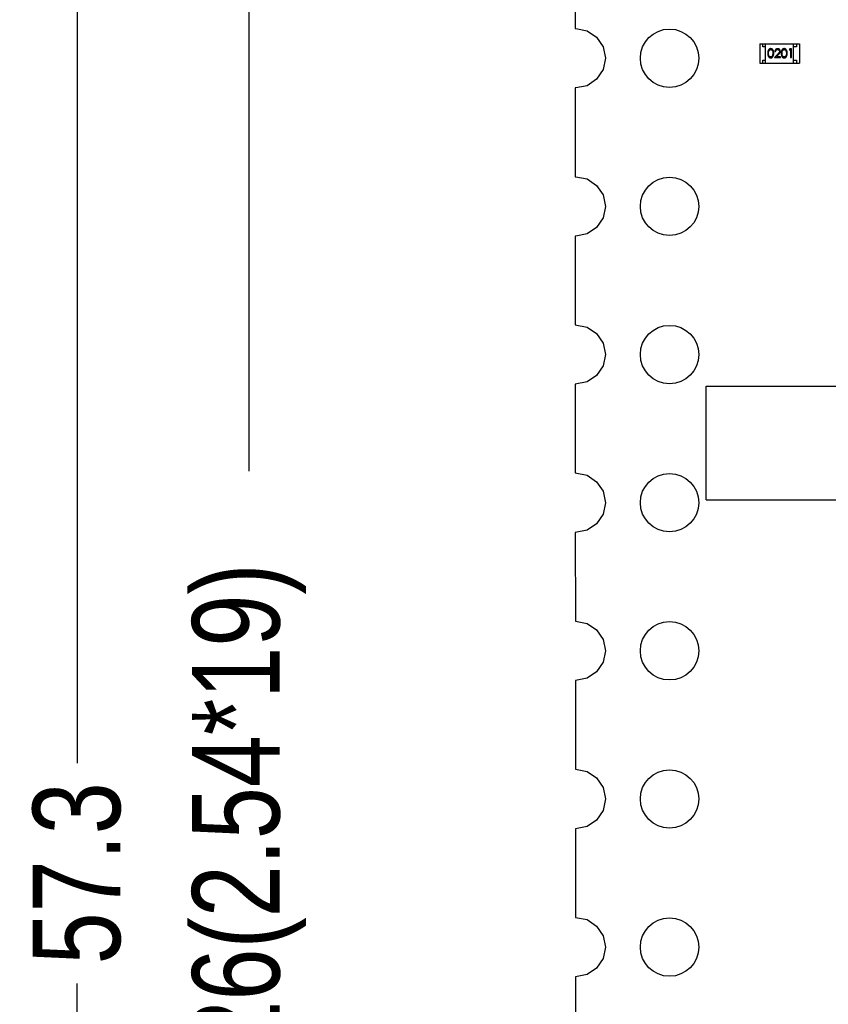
# Model space of a CAD drawing. Header units: inches. Extents: x -50 to 60, y -7 to 68.
# Tile 22 of 108: x -50 to -36, y 28 to 45. Entities that reach past the tile are written whole.
import ezdxf

# ---------------------------------------------------------------- set-up
doc = ezdxf.new("R2010")
doc.units = ezdxf.units.IN
doc.header["$LTSCALE"] = 1.21
doc.header["$MEASUREMENT"] = 0
doc.header["$PDMODE"] = 3
doc.header["$PDSIZE"] = 0.3125
doc.layers.get('0').update_dxf_attribs({"linetype": 'CONTINUOUS'})
doc.layers.get('Defpoints').update_dxf_attribs({"linetype": 'CONTINUOUS'})
doc.layers.add('DIM', color=3, linetype='CONTINUOUS')
doc.styles.get("Standard").update_dxf_attribs({"font": 'txt', "width": 0.8})
doc.dimstyles.get("Standard").update_dxf_attribs({"dimtxt": 0.15625, "dimasz": 0.1875, "dimexe": 0.125, "dimexo": 0.0625, "dimgap": 0.09, "dimtad": 0, "dimtih": 1, "dimtoh": 1, "dimzin": 4, "dimdsep": 46, "dimtxsty": 'STANDARD', "dimblk": '_FILLED', "dimblk1": '_FILLED', "dimblk2": '_FILLED', "dimcen": 0.09, "dimazin": 1, "dimtp": 0.01, "dimtm": 0.01, "dimtfac": 1, "dimtofl": 0, "dimtmove": 0, "dimatfit": 3, "dimldrblk": '_FILLED', "dimfxl": 1, "dimtolj": 1, "dimtzin": 4, "dimarcsym": 0})

# ---------------------------------------------------------------- blocks, each defined once
blk = doc.blocks.new('_FILLED')
at = {"color": 0, "linetype": 'ByBlock'}
blk.add_solid([(0, 0), (-1, 0.167), (-1, -0.167)], dxfattribs=at)
blk = doc.blocks.new('*D4')
at = {"layer": 'Defpoints', "color": 0}
for p in [(-38.888, 54.529), (-46.102, 6.269), (-38.888, 6.269)]:
    blk.add_point(p, dxfattribs=at)
at = {"layer": 'DIM', "color": 0, "lineweight": -2}
for p, q in [((-38.951, 54.529), (-46.227, 54.529)), ((-46.102, 53.029), (-46.102, 37.289)), ((-46.102, 7.769), (-46.102, 23.509)), ((-38.951, 6.269), (-46.227, 6.269))]:
    blk.add_line(p, q, dxfattribs=at)
at = {"layer": 'DIM', "color": 0, "lineweight": -2, "xscale": 1.5, "yscale": 1.5, "zscale": 1.5}
for p, rotation in [((-46.102, 54.529), 90), ((-46.102, 6.269), 270)]:
    blk.add_blockref('_FILLED', p, dxfattribs=dict(at, rotation=rotation))
at = {"layer": 'DIM', "color": 0, "insert": (-46.102, 30.399), "char_height": 1.5, "attachment_point": 5, "rotation": 90}
blk.add_mtext('\\A1;48.26(2.54*19)', dxfattribs=at)
blk = doc.blocks.new('*D10')
at = {"layer": 'Defpoints', "color": 0}
for p in [(-39.498, 59.049), (-49.051, 1.74), (-39.472, 1.74)]:
    blk.add_point(p, dxfattribs=at)
at = {"layer": 'DIM', "color": 0, "lineweight": -2}
for p, q in [((-39.561, 59.049), (-49.176, 59.049)), ((-49.051, 57.549), (-49.051, 32.284)), ((-49.051, 3.24), (-49.051, 28.504)), ((-39.535, 1.74), (-49.176, 1.74))]:
    blk.add_line(p, q, dxfattribs=at)
at = {"layer": 'DIM', "color": 0, "lineweight": -2, "xscale": 1.5, "yscale": 1.5, "zscale": 1.5}
for p, rotation in [((-49.051, 59.049), 90), ((-49.051, 1.74), 270)]:
    blk.add_blockref('_FILLED', p, dxfattribs=dict(at, rotation=rotation))
at = {"layer": 'DIM', "color": 0, "insert": (-49.051, 30.394), "char_height": 1.5, "attachment_point": 5, "rotation": 90}
blk.add_mtext('\\A1;57.3', dxfattribs=at)

msp = doc.modelspace()

# ---------------------------------------------------------------- linework, layer by layer
at = {"color": 7, "linetype": 'Continuous'}
for p, q in [((-40.505, 46.4), (-40.505, 44.877)), ((-40.505, 44.877), (-40.498, 44.878)), ((-40.498, 44.878), (-40.303, 44.84)), ((-40.303, 44.84), (-40.138, 44.729)), ((-40.138, 44.729), (-40.027, 44.564)), ((-37.339, 44.613), (-37.339, 44.283)), ((-37.339, 44.613), (-36.659, 44.613)), ((-37.289, 44.563), (-37.289, 44.613)), ((-37.239, 44.283), (-37.239, 44.613)), ((-36.759, 44.283), (-36.759, 44.613)), ((-36.709, 44.613), (-36.709, 44.563)), ((-36.659, 44.613), (-36.659, 44.283)), ((-40.027, 44.564), (-39.989, 44.369)), ((-37.239, 44.563), (-37.289, 44.563)), ((-37.114, 44.454), (-37.12, 44.416)), ((-37.029, 44.441), (-37.087, 44.379)), ((-37.081, 44.483), (-37.068, 44.483)), ((-37.055, 44.394), (-37.017, 44.434)), ((-36.883, 44.454), (-36.889, 44.416)), ((-36.824, 44.529), (-36.833, 44.513)), ((-36.833, 44.513), (-36.81, 44.513)), ((-36.797, 44.529), (-36.824, 44.529)), ((-36.81, 44.513), (-36.81, 44.379)), ((-36.797, 44.379), (-36.797, 44.529)), ((-36.709, 44.563), (-36.759, 44.563)), ((-39.989, 44.369), (-40.027, 44.173)), ((-37.339, 44.283), (-36.659, 44.283)), ((-37.289, 44.283), (-37.289, 44.333)), ((-37.289, 44.333), (-37.239, 44.333)), ((-37.087, 44.379), (-36.985, 44.379)), ((-36.985, 44.394), (-37.055, 44.394)), ((-36.985, 44.379), (-36.985, 44.394)), ((-36.81, 44.379), (-36.797, 44.379)), ((-36.759, 44.333), (-36.709, 44.333)), ((-36.709, 44.333), (-36.709, 44.283)), ((-40.027, 44.173), (-40.138, 44.008)), ((-40.303, 43.898), (-40.498, 43.859)), ((-40.138, 44.008), (-40.303, 43.898)), ((-40.505, 43.86), (-40.505, 42.337)), ((-40.498, 43.859), (-40.505, 43.86)), ((-40.505, 42.337), (-40.498, 42.338)), ((-40.498, 42.338), (-40.303, 42.3)), ((-40.303, 42.3), (-40.138, 42.189)), ((-40.138, 42.189), (-40.027, 42.024)), ((-40.027, 42.024), (-39.989, 41.829)), ((-39.989, 41.829), (-40.027, 41.633)), ((-40.027, 41.633), (-40.138, 41.468)), ((-40.138, 41.468), (-40.303, 41.358)), ((-40.504, 41.32), (-40.504, 39.799)), ((-40.498, 41.319), (-40.504, 41.32)), ((-40.303, 41.358), (-40.498, 41.319)), ((-40.504, 39.799), (-40.303, 39.76)), ((-40.303, 39.76), (-40.138, 39.649)), ((-40.138, 39.649), (-40.027, 39.484)), ((-40.027, 39.484), (-39.989, 39.289)), ((-39.989, 39.289), (-40.027, 39.093)), ((-40.027, 39.093), (-40.138, 38.928)), ((-40.138, 38.928), (-40.303, 38.818)), ((-40.303, 38.818), (-40.504, 38.778)), ((-40.504, 38.778), (-40.504, 37.259)), ((-38.258, 36.799), (-38.258, 38.749)), ((-38.258, 38.749), (-21.738, 38.749)), ((-40.504, 37.259), (-40.303, 37.22)), ((-40.303, 37.22), (-40.138, 37.109)), ((-40.138, 37.109), (-40.027, 36.944)), ((-40.027, 36.944), (-39.989, 36.749)), ((-39.989, 36.749), (-40.027, 36.553)), ((-38.258, 36.799), (-21.738, 36.799)), ((-40.027, 36.553), (-40.138, 36.388)), ((-40.138, 36.388), (-40.303, 36.278)), ((-40.303, 36.278), (-40.504, 36.238)), ((-40.504, 36.238), (-40.503, 34.719)), ((-40.503, 34.719), (-40.303, 34.68)), ((-40.303, 34.68), (-40.138, 34.569)), ((-40.138, 34.569), (-40.027, 34.404)), ((-40.027, 34.404), (-39.989, 34.209)), ((-39.989, 34.209), (-40.027, 34.013)), ((-40.027, 34.013), (-40.138, 33.848)), ((-40.138, 33.848), (-40.303, 33.738)), ((-40.303, 33.738), (-40.503, 33.698)), ((-40.503, 33.698), (-40.503, 32.179)), ((-40.503, 32.179), (-40.303, 32.14)), ((-40.303, 32.14), (-40.138, 32.029)), ((-40.138, 32.029), (-40.027, 31.864)), ((-40.027, 31.864), (-39.989, 31.669)), ((-39.989, 31.669), (-40.027, 31.473)), ((-40.027, 31.473), (-40.138, 31.308)), ((-40.138, 31.308), (-40.303, 31.198)), ((-40.303, 31.198), (-40.503, 31.158)), ((-40.503, 31.158), (-40.503, 29.639)), ((-40.503, 29.639), (-40.303, 29.6)), ((-40.303, 29.6), (-40.138, 29.489)), ((-40.138, 29.489), (-40.027, 29.324)), ((-40.027, 29.324), (-39.989, 29.129)), ((-39.989, 29.129), (-40.027, 28.933)), ((-40.027, 28.933), (-40.138, 28.768)), ((-40.138, 28.768), (-40.303, 28.658)), ((-40.303, 28.658), (-40.502, 28.618)), ((-40.502, 28.618), (-40.502, 27.099))]:
    msp.add_line(p, q, dxfattribs=at)
for centre in [(-38.888, 44.369), (-38.888, 41.829), (-38.888, 39.289), (-38.888, 36.749), (-38.888, 34.209), (-38.888, 31.669), (-38.888, 29.129)]:
    msp.add_circle(centre, 0.5, dxfattribs=at)
for points, knots in [([(-37.152, 44.533), (-37.154, 44.533), (-37.156, 44.533), (-37.159, 44.532), (-37.163, 44.531), (-37.166, 44.531), (-37.169, 44.529), (-37.172, 44.528), (-37.175, 44.526), (-37.178, 44.524), (-37.181, 44.522), (-37.184, 44.52), (-37.186, 44.517), (-37.189, 44.514), (-37.191, 44.511), (-37.193, 44.507), (-37.195, 44.504), (-37.196, 44.5), (-37.198, 44.495), (-37.199, 44.491), (-37.2, 44.485), (-37.201, 44.48), (-37.202, 44.474), (-37.202, 44.468), (-37.202, 44.461), (-37.202, 44.456), (-37.202, 44.454)], [0, 0, 0, 0, 0.033742, 0.066533, 0.099153, 0.13154, 0.164087, 0.196563, 0.229707, 0.263315, 0.297504, 0.331686, 0.366482, 0.4021, 0.438958, 0.476748, 0.515985, 0.556589, 0.599519, 0.645765, 0.695487, 0.748721, 0.805687, 0.866754, 0.931405, 1, 1, 1, 1]), ([(-37.202, 44.454), (-37.202, 44.451), (-37.202, 44.447), (-37.202, 44.44), (-37.202, 44.434), (-37.201, 44.428), (-37.2, 44.422), (-37.199, 44.417), (-37.198, 44.412), (-37.196, 44.408), (-37.194, 44.404), (-37.193, 44.4), (-37.191, 44.397), (-37.188, 44.393), (-37.186, 44.39), (-37.184, 44.388), (-37.181, 44.385), (-37.178, 44.383), (-37.175, 44.381), (-37.172, 44.38), (-37.169, 44.378), (-37.166, 44.377), (-37.163, 44.376), (-37.159, 44.375), (-37.156, 44.375), (-37.154, 44.375), (-37.152, 44.375)], [0, 0, 0, 0, 0.068113, 0.132564, 0.193427, 0.250218, 0.303569, 0.353576, 0.400235, 0.443586, 0.484619, 0.524292, 0.56238, 0.599049, 0.63494, 0.669782, 0.704009, 0.737842, 0.771098, 0.803896, 0.836415, 0.868639, 0.900715, 0.933378, 0.966213, 1, 1, 1, 1]), ([(-37.189, 44.454), (-37.189, 44.456), (-37.189, 44.46), (-37.189, 44.465), (-37.188, 44.471), (-37.188, 44.475), (-37.187, 44.48), (-37.186, 44.484), (-37.186, 44.488), (-37.184, 44.491), (-37.183, 44.494), (-37.182, 44.497), (-37.18, 44.5), (-37.179, 44.503), (-37.177, 44.505), (-37.175, 44.507), (-37.173, 44.509), (-37.17, 44.511), (-37.166, 44.514), (-37.162, 44.516), (-37.157, 44.517), (-37.154, 44.517), (-37.152, 44.517)], [0, 0, 0, 0, 0.073302, 0.142286, 0.206253, 0.266017, 0.321612, 0.372532, 0.419497, 0.462398, 0.502825, 0.541489, 0.579034, 0.615143, 0.650298, 0.684912, 0.718701, 0.752189, 0.817245, 0.879117, 0.939613, 1, 1, 1, 1]), ([(-37.152, 44.39), (-37.154, 44.39), (-37.157, 44.391), (-37.162, 44.392), (-37.166, 44.394), (-37.17, 44.396), (-37.173, 44.399), (-37.175, 44.4), (-37.177, 44.403), (-37.179, 44.405), (-37.18, 44.407), (-37.182, 44.41), (-37.183, 44.413), (-37.184, 44.416), (-37.186, 44.42), (-37.187, 44.423), (-37.187, 44.428), (-37.188, 44.432), (-37.188, 44.437), (-37.189, 44.442), (-37.189, 44.448), (-37.189, 44.452), (-37.189, 44.454)], [0, 0, 0, 0, 0.060034, 0.120278, 0.182348, 0.247919, 0.281641, 0.315701, 0.350322, 0.385703, 0.421819, 0.459196, 0.497866, 0.538301, 0.58121, 0.628183, 0.679403, 0.734699, 0.794074, 0.858416, 0.927049, 1, 1, 1, 1]), ([(-37.101, 44.454), (-37.101, 44.456), (-37.101, 44.46), (-37.101, 44.467), (-37.101, 44.473), (-37.102, 44.479), (-37.103, 44.485), (-37.104, 44.49), (-37.106, 44.494), (-37.107, 44.499), (-37.109, 44.503), (-37.111, 44.507), (-37.113, 44.51), (-37.115, 44.514), (-37.118, 44.517), (-37.12, 44.519), (-37.123, 44.522), (-37.126, 44.524), (-37.129, 44.526), (-37.132, 44.528), (-37.135, 44.529), (-37.139, 44.531), (-37.142, 44.531), (-37.145, 44.532), (-37.149, 44.533), (-37.151, 44.533), (-37.152, 44.533)], [0, 0, 0, 0, 0.065278, 0.127205, 0.186168, 0.241675, 0.294115, 0.343609, 0.390387, 0.434463, 0.476646, 0.517002, 0.555936, 0.593716, 0.630057, 0.665601, 0.700745, 0.734917, 0.768681, 0.802087, 0.834849, 0.867433, 0.900138, 0.932806, 0.966212, 1, 1, 1, 1]), ([(-37.152, 44.517), (-37.15, 44.517), (-37.147, 44.517), (-37.142, 44.516), (-37.137, 44.514), (-37.134, 44.511), (-37.131, 44.509), (-37.129, 44.507), (-37.127, 44.505), (-37.125, 44.502), (-37.123, 44.5), (-37.122, 44.497), (-37.12, 44.493), (-37.119, 44.49), (-37.118, 44.486), (-37.117, 44.482), (-37.116, 44.478), (-37.115, 44.474), (-37.115, 44.469), (-37.114, 44.464), (-37.114, 44.459), (-37.114, 44.456), (-37.114, 44.454)], [0, 0, 0, 0, 0.059689, 0.119507, 0.181075, 0.246162, 0.279894, 0.314468, 0.350403, 0.387474, 0.426147, 0.466624, 0.508745, 0.553328, 0.600058, 0.649177, 0.700552, 0.754894, 0.811825, 0.871514, 0.934319, 1, 1, 1, 1]), ([(-37.152, 44.375), (-37.151, 44.375), (-37.149, 44.375), (-37.145, 44.375), (-37.142, 44.376), (-37.138, 44.377), (-37.135, 44.378), (-37.132, 44.38), (-37.129, 44.381), (-37.126, 44.383), (-37.123, 44.386), (-37.12, 44.388), (-37.118, 44.391), (-37.115, 44.394), (-37.113, 44.397), (-37.111, 44.401), (-37.109, 44.405), (-37.107, 44.409), (-37.106, 44.413), (-37.104, 44.418), (-37.103, 44.423), (-37.102, 44.428), (-37.101, 44.434), (-37.101, 44.44), (-37.101, 44.447), (-37.101, 44.451), (-37.101, 44.454)], [0, 0, 0, 0, 0.033824, 0.067298, 0.10028, 0.133019, 0.165736, 0.198792, 0.232372, 0.266409, 0.301016, 0.336196, 0.371972, 0.408574, 0.446394, 0.485225, 0.525372, 0.567224, 0.611081, 0.65775, 0.70702, 0.759235, 0.814484, 0.873227, 0.934937, 1, 1, 1, 1]), ([(-37.12, 44.416), (-37.12, 44.415), (-37.121, 44.413), (-37.122, 44.41), (-37.124, 44.407), (-37.125, 44.405), (-37.127, 44.402), (-37.129, 44.4), (-37.131, 44.398), (-37.134, 44.396), (-37.137, 44.394), (-37.142, 44.392), (-37.147, 44.39), (-37.15, 44.39), (-37.152, 44.39)], [0, 0, 0, 0, 0.075949, 0.148549, 0.218996, 0.286119, 0.351826, 0.416074, 0.478265, 0.540325, 0.660405, 0.774606, 0.887187, 1, 1, 1, 1]), ([(-37.032, 44.533), (-37.034, 44.533), (-37.037, 44.532), (-37.042, 44.532), (-37.047, 44.531), (-37.051, 44.529), (-37.055, 44.527), (-37.06, 44.525), (-37.063, 44.522), (-37.067, 44.519), (-37.07, 44.515), (-37.073, 44.511), (-37.075, 44.507), (-37.077, 44.503), (-37.079, 44.498), (-37.08, 44.493), (-37.081, 44.488), (-37.081, 44.484), (-37.081, 44.483)], [0, 0, 0, 0, 0.06445, 0.126725, 0.187421, 0.247417, 0.306749, 0.366595, 0.427749, 0.490235, 0.553031, 0.614805, 0.676505, 0.738096, 0.801021, 0.864897, 0.931209, 1, 1, 1, 1]), ([(-37.068, 44.483), (-37.068, 44.484), (-37.068, 44.487), (-37.067, 44.49), (-37.066, 44.494), (-37.065, 44.497), (-37.063, 44.5), (-37.061, 44.503), (-37.059, 44.506), (-37.057, 44.508), (-37.055, 44.51), (-37.052, 44.512), (-37.049, 44.514), (-37.046, 44.515), (-37.043, 44.516), (-37.04, 44.517), (-37.037, 44.517), (-37.034, 44.517), (-37.033, 44.517)], [0, 0, 0, 0, 0.073648, 0.143686, 0.210962, 0.275557, 0.338064, 0.399311, 0.4594, 0.51934, 0.579024, 0.637809, 0.695959, 0.754122, 0.813113, 0.873453, 0.935561, 1, 1, 1, 1]), ([(-37.033, 44.517), (-37.032, 44.517), (-37.03, 44.517), (-37.027, 44.517), (-37.023, 44.516), (-37.02, 44.515), (-37.018, 44.514), (-37.015, 44.512), (-37.012, 44.51), (-37.01, 44.508), (-37.008, 44.506), (-37.006, 44.504), (-37.004, 44.501), (-37.003, 44.498), (-37.002, 44.496), (-37.001, 44.493), (-37.001, 44.49), (-37.001, 44.488), (-37.001, 44.487)], [0, 0, 0, 0, 0.068027, 0.133505, 0.19695, 0.26027, 0.322741, 0.384982, 0.448465, 0.513424, 0.578224, 0.640011, 0.700094, 0.760067, 0.819012, 0.877878, 0.938035, 1, 1, 1, 1]), ([(-36.987, 44.488), (-36.987, 44.489), (-36.987, 44.492), (-36.988, 44.497), (-36.989, 44.501), (-36.99, 44.505), (-36.992, 44.509), (-36.994, 44.512), (-36.997, 44.516), (-37, 44.519), (-37.003, 44.522), (-37.006, 44.525), (-37.01, 44.527), (-37.014, 44.529), (-37.018, 44.531), (-37.023, 44.532), (-37.028, 44.532), (-37.031, 44.533), (-37.032, 44.533)], [0, 0, 0, 0, 0.06271, 0.123347, 0.183401, 0.242828, 0.302097, 0.36242, 0.423725, 0.487032, 0.550491, 0.612709, 0.674265, 0.73617, 0.799211, 0.863483, 0.930525, 1, 1, 1, 1]), ([(-37.001, 44.487), (-37.001, 44.485), (-37.001, 44.482), (-37.002, 44.477), (-37.004, 44.472), (-37.005, 44.469), (-37.008, 44.466), (-37.009, 44.463), (-37.012, 44.46), (-37.014, 44.457), (-37.017, 44.453), (-37.021, 44.449), (-37.025, 44.445), (-37.028, 44.442), (-37.029, 44.441)], [0, 0, 0, 0, 0.088014, 0.174976, 0.2638, 0.355443, 0.406413, 0.465519, 0.533076, 0.609353, 0.693899, 0.787171, 0.889197, 1, 1, 1, 1]), ([(-37.017, 44.434), (-37.016, 44.436), (-37.013, 44.439), (-37.009, 44.443), (-37.006, 44.447), (-37.003, 44.451), (-37, 44.455), (-36.997, 44.458), (-36.995, 44.461), (-36.993, 44.465), (-36.99, 44.47), (-36.989, 44.476), (-36.987, 44.482), (-36.987, 44.486), (-36.987, 44.488)], [0, 0, 0, 0, 0.09953, 0.192079, 0.277712, 0.357454, 0.429648, 0.495771, 0.555538, 0.608657, 0.707578, 0.804328, 0.901298, 1, 1, 1, 1]), ([(-36.922, 44.533), (-36.923, 44.533), (-36.925, 44.533), (-36.929, 44.532), (-36.932, 44.531), (-36.935, 44.531), (-36.938, 44.529), (-36.942, 44.528), (-36.945, 44.526), (-36.948, 44.524), (-36.95, 44.522), (-36.953, 44.52), (-36.955, 44.517), (-36.958, 44.514), (-36.96, 44.511), (-36.962, 44.507), (-36.964, 44.504), (-36.965, 44.5), (-36.967, 44.495), (-36.968, 44.491), (-36.969, 44.485), (-36.97, 44.48), (-36.971, 44.474), (-36.971, 44.468), (-36.972, 44.461), (-36.972, 44.456), (-36.972, 44.454)], [0, 0, 0, 0, 0.033742, 0.066533, 0.099153, 0.13154, 0.164087, 0.196563, 0.229707, 0.263315, 0.297504, 0.331686, 0.366482, 0.4021, 0.438958, 0.476748, 0.515985, 0.556589, 0.599519, 0.645765, 0.695487, 0.748721, 0.805687, 0.866754, 0.931405, 1, 1, 1, 1]), ([(-36.972, 44.454), (-36.972, 44.451), (-36.972, 44.447), (-36.971, 44.44), (-36.971, 44.434), (-36.97, 44.428), (-36.969, 44.422), (-36.968, 44.417), (-36.967, 44.412), (-36.965, 44.408), (-36.964, 44.404), (-36.962, 44.4), (-36.96, 44.397), (-36.958, 44.393), (-36.955, 44.39), (-36.953, 44.388), (-36.95, 44.385), (-36.947, 44.383), (-36.944, 44.381), (-36.941, 44.38), (-36.938, 44.378), (-36.935, 44.377), (-36.932, 44.376), (-36.929, 44.375), (-36.925, 44.375), (-36.923, 44.375), (-36.922, 44.375)], [0, 0, 0, 0, 0.068113, 0.132564, 0.193427, 0.250218, 0.303569, 0.353576, 0.400235, 0.443586, 0.484619, 0.524292, 0.56238, 0.599049, 0.63494, 0.669782, 0.704009, 0.737842, 0.771098, 0.803896, 0.836415, 0.868639, 0.900715, 0.933378, 0.966213, 1, 1, 1, 1]), ([(-36.958, 44.454), (-36.958, 44.456), (-36.958, 44.46), (-36.958, 44.465), (-36.958, 44.471), (-36.957, 44.475), (-36.957, 44.48), (-36.956, 44.484), (-36.955, 44.488), (-36.954, 44.491), (-36.952, 44.494), (-36.951, 44.497), (-36.95, 44.5), (-36.948, 44.503), (-36.946, 44.505), (-36.944, 44.507), (-36.942, 44.509), (-36.939, 44.511), (-36.936, 44.514), (-36.931, 44.516), (-36.926, 44.517), (-36.923, 44.517), (-36.921, 44.517)], [0, 0, 0, 0, 0.073302, 0.142286, 0.206253, 0.266017, 0.321612, 0.372532, 0.419497, 0.462398, 0.502825, 0.541489, 0.579034, 0.615143, 0.650298, 0.684912, 0.718701, 0.752189, 0.817245, 0.879117, 0.939613, 1, 1, 1, 1]), ([(-36.921, 44.39), (-36.923, 44.39), (-36.926, 44.391), (-36.931, 44.392), (-36.936, 44.394), (-36.939, 44.396), (-36.942, 44.399), (-36.944, 44.4), (-36.946, 44.403), (-36.948, 44.405), (-36.95, 44.407), (-36.951, 44.41), (-36.952, 44.413), (-36.954, 44.416), (-36.955, 44.42), (-36.956, 44.423), (-36.957, 44.428), (-36.957, 44.432), (-36.958, 44.437), (-36.958, 44.442), (-36.958, 44.448), (-36.958, 44.452), (-36.958, 44.454)], [0, 0, 0, 0, 0.060034, 0.120278, 0.182348, 0.247919, 0.281641, 0.315701, 0.350322, 0.385703, 0.421819, 0.459196, 0.497866, 0.538301, 0.58121, 0.628183, 0.679403, 0.734699, 0.794074, 0.858416, 0.927049, 1, 1, 1, 1]), ([(-36.87, 44.454), (-36.87, 44.456), (-36.87, 44.46), (-36.87, 44.467), (-36.871, 44.473), (-36.871, 44.479), (-36.872, 44.485), (-36.874, 44.49), (-36.875, 44.494), (-36.877, 44.499), (-36.878, 44.503), (-36.88, 44.507), (-36.882, 44.51), (-36.885, 44.514), (-36.887, 44.517), (-36.89, 44.519), (-36.892, 44.522), (-36.895, 44.524), (-36.898, 44.526), (-36.901, 44.528), (-36.904, 44.529), (-36.908, 44.531), (-36.911, 44.531), (-36.915, 44.532), (-36.918, 44.533), (-36.92, 44.533), (-36.922, 44.533)], [0, 0, 0, 0, 0.065278, 0.127205, 0.186168, 0.241675, 0.294115, 0.343609, 0.390387, 0.434463, 0.476646, 0.517002, 0.555936, 0.593716, 0.630057, 0.665601, 0.700745, 0.734917, 0.768681, 0.802087, 0.834849, 0.867433, 0.900138, 0.932806, 0.966212, 1, 1, 1, 1]), ([(-36.922, 44.375), (-36.92, 44.375), (-36.918, 44.375), (-36.915, 44.375), (-36.911, 44.376), (-36.908, 44.377), (-36.904, 44.378), (-36.901, 44.38), (-36.898, 44.381), (-36.895, 44.383), (-36.892, 44.386), (-36.89, 44.388), (-36.887, 44.391), (-36.885, 44.394), (-36.882, 44.397), (-36.88, 44.401), (-36.878, 44.405), (-36.876, 44.409), (-36.875, 44.413), (-36.874, 44.418), (-36.872, 44.423), (-36.871, 44.428), (-36.871, 44.434), (-36.87, 44.44), (-36.87, 44.447), (-36.87, 44.451), (-36.87, 44.454)], [0, 0, 0, 0, 0.033824, 0.067298, 0.10028, 0.133019, 0.165736, 0.198792, 0.232372, 0.266409, 0.301016, 0.336196, 0.371972, 0.408574, 0.446394, 0.485225, 0.525372, 0.567224, 0.611081, 0.65775, 0.70702, 0.759235, 0.814484, 0.873227, 0.934937, 1, 1, 1, 1]), ([(-36.921, 44.517), (-36.919, 44.517), (-36.916, 44.517), (-36.911, 44.516), (-36.907, 44.514), (-36.903, 44.511), (-36.9, 44.509), (-36.898, 44.507), (-36.896, 44.505), (-36.894, 44.502), (-36.893, 44.5), (-36.891, 44.497), (-36.89, 44.493), (-36.888, 44.49), (-36.887, 44.486), (-36.886, 44.482), (-36.885, 44.478), (-36.884, 44.474), (-36.884, 44.469), (-36.884, 44.464), (-36.883, 44.459), (-36.883, 44.456), (-36.883, 44.454)], [0, 0, 0, 0, 0.059689, 0.119507, 0.181075, 0.246162, 0.279894, 0.314468, 0.350403, 0.387474, 0.426147, 0.466624, 0.508745, 0.553328, 0.600058, 0.649177, 0.700552, 0.754894, 0.811825, 0.871514, 0.934319, 1, 1, 1, 1]), ([(-36.889, 44.416), (-36.889, 44.415), (-36.89, 44.413), (-36.891, 44.41), (-36.893, 44.407), (-36.894, 44.405), (-36.896, 44.402), (-36.898, 44.4), (-36.9, 44.398), (-36.903, 44.396), (-36.907, 44.394), (-36.911, 44.392), (-36.916, 44.39), (-36.919, 44.39), (-36.921, 44.39)], [0, 0, 0, 0, 0.075949, 0.148549, 0.218996, 0.286119, 0.351826, 0.416074, 0.478265, 0.540325, 0.660405, 0.774606, 0.887187, 1, 1, 1, 1])]:
    msp.add_open_spline(points, degree=3, knots=knots, dxfattribs=at)

# ---------------------------------------------------------------- dimensions: what is measured, and where the dimension line sits
at = {"layer": 'DIM'}
for base, p1, p2, override, picture, middle in [((-49.051, 1.74), (-39.498, 59.049), (-39.472, 1.74), {"dimtxt": 1.5, "dimasz": 1.5, "dimtih": 0, "dimtoh": 0, "dimdec": 1, "dimzin": 0, "dimblk": '_FILLED', "dimcen": 0.198, "dimadec": 0, "dimazin": 0, "dimtp": 0, "dimtm": 0, "dimtdec": 4, "dimtzin": 0}, '*D10', (-49.051, 30.394)), ((-46.102, 6.269), (-38.888, 54.529), (-38.888, 6.269), {"dimtxt": 1.5, "dimasz": 1.5, "dimtih": 0, "dimtoh": 0, "dimzin": 0, "dimpost": '(2.54*19)', "dimtxsty": 'STANDARD', "dimcen": 0.198, "dimadec": 0, "dimazin": 0, "dimtp": 0, "dimtm": 0, "dimtdec": 4, "dimtzin": 0}, '*D4', (-46.102, 30.399))]:
    dim = msp.add_linear_dim(base=base, p1=p1, p2=p2, angle=90, dimstyle='STANDARD', override=override, dxfattribs=at)
    dim.commit()
    dim.dimension.update_dxf_attribs({"geometry": picture, "text_midpoint": middle})

doc.saveas('drawing.dxf')
